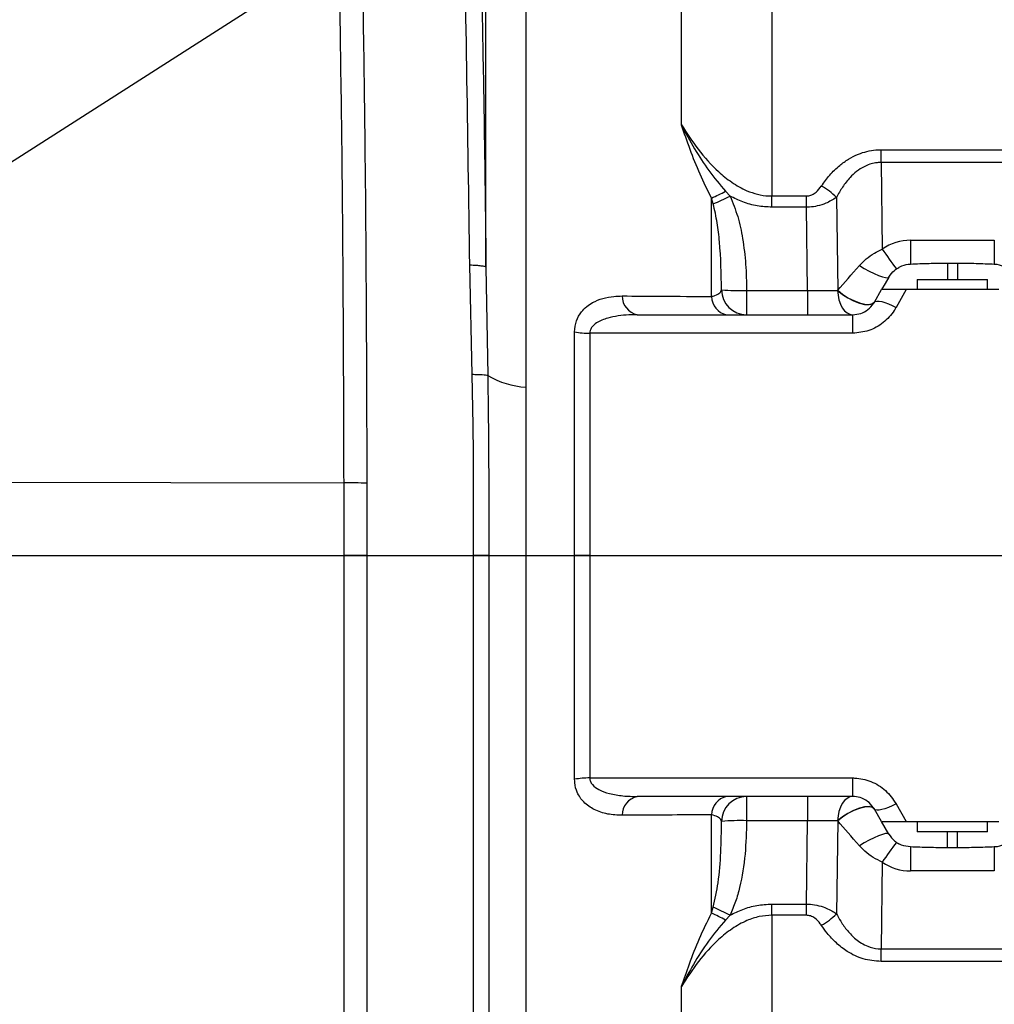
# Model space of a CAD drawing. Extents: x 0 to 16820, y 0 to 11880.
# Tile 39 of 77: x 8490 to 8684, y 6312 to 6509. Entities that reach past the tile are written whole.
import ezdxf

# ---------------------------------------------------------------- set-up
doc = ezdxf.new("R2010")
doc.units = 0
doc.header["$LTSCALE"] = 20
doc.layers.get('0').update_dxf_attribs({"linetype": 'CONTINUOUS'})
doc.styles.add('SLDTEXTSTYLE0', font='TXT', dxfattribs={"width": 0.605})
doc.dimstyles.new('SLDDIMSTYLE0', dxfattribs={"dimtxt": 100, "dimasz": 100, "dimexe": 0, "dimexo": 0.0625, "dimgap": 25, "dimtad": 1, "dimdec": 1, "dimrnd": 1e-09, "dimzin": 12, "dimtxsty": 'SLDTEXTSTYLE0', "dimsah": 1, "dimcen": 0, "dimazin": 3, "dimtfac": 1, "dimtofl": 0, "dimtmove": 0, "dimatfit": 3, "dimtolj": 1, "dimtzin": 12})
doc.dimstyles.new('SLDDIMSTYLE1', dxfattribs={"dimtxt": 100, "dimasz": 100, "dimexe": 0, "dimexo": 0.0625, "dimgap": 25, "dimtad": 1, "dimdec": 4, "dimlfac": 20, "dimzin": 12, "dimtxsty": 'SLDTEXTSTYLE0', "dimsah": 1, "dimcen": 0.09, "dimazin": 3, "dimtfac": 1, "dimtofl": 0, "dimtmove": 0, "dimatfit": 3, "dimtolj": 1, "dimtzin": 12})

# ---------------------------------------------------------------- blocks, each defined once
blk = doc.blocks.new('_D')
at = {"color": 7, "linetype": 'CONTINUOUS'}
for q in [(10380.8, 9036.16), (8366, 6401.82)]:
    blk.add_line((9334.36, 7667.96), q, dxfattribs=at)
blk.add_solid([(9334.36, 7667.96), (9407.03, 7738.27), (9383.2, 7756.5)], dxfattribs=at)
at = {"color": 7, "linetype": 'CONTINUOUS', "insert": (10032.55, 8792.98), "char_height": 100, "attachment_point": 1, "rotation": 52.5905, "style": 'SLDTEXTSTYLE0'}
blk.add_mtext('R1594', dxfattribs=at)
blk = doc.blocks.new('_D_1')
at = {"color": 7, "linetype": 'CONTINUOUS'}
blk.add_line((11867.49, 8642.4), (8366, 6401.82), dxfattribs=at)
blk.add_solid([(11867.49, 8642.4), (11775.17, 8601.13), (11791.34, 8575.86)], dxfattribs=at)
at = {"color": 7, "linetype": 'CONTINUOUS', "insert": (9875.65, 7520.81), "char_height": 100, "attachment_point": 1, "rotation": 32.6149, "style": 'SLDTEXTSTYLE0'}
blk.add_mtext('R4157', dxfattribs=at)
blk = doc.blocks.new('_D_2')
at = {"color": 7, "linetype": 'CONTINUOUS'}
for p, q in [((4232.76, 7130.62), (3693.35, 7225.73)), ((8406, 6401.82), (13110.72, 6401.82))]:
    blk.add_line(p, q, dxfattribs=at)
blk.add_arc((8366, 6401.82), 4714.73, 0, 170, dxfattribs=at)
for points in [[(3722.9, 7220.52), (3756.05, 7316.05), (3726.56, 7321.58)], [(13080.72, 6401.82), (13094.66, 6501.97), (13064.66, 6501.66)]]:
    blk.add_solid(points, dxfattribs=at)
at = {"color": 7, "linetype": 'CONTINUOUS', "insert": (8646.6, 11239.4), "char_height": 100, "attachment_point": 1, "rotation": 355, "style": 'SLDTEXTSTYLE0'}
blk.add_mtext('170°', dxfattribs=at)
blk = doc.blocks.new('_D_3')
at = {"color": 7, "linetype": 'CONTINUOUS'}
for p, q in [((8406, 6401.82), (13085.4, 6401.82)), ((4232.76, 5673.02), (3718.3, 5582.3))]:
    blk.add_line(p, q, dxfattribs=at)
blk.add_arc((8366, 6401.82), 4689.4, 190, 0, dxfattribs=at)
for points in [[(13055.4, 6401.82), (13039.33, 6301.99), (13069.33, 6301.67)], [(3747.84, 5587.51), (3751.51, 5486.46), (3781, 5491.99)]]:
    blk.add_solid(points, dxfattribs=at)
at = {"color": 7, "linetype": 'CONTINUOUS', "insert": (8621.93, 1846.3), "char_height": 100, "attachment_point": 1, "rotation": 5, "style": 'SLDTEXTSTYLE0'}
blk.add_mtext('170°', dxfattribs=at)

msp = doc.modelspace()

# ---------------------------------------------------------------- linework, layer by layer
at = {"color": 8, "linetype": 'CONTINUOUS'}
for p, q in [((8583.0581201, 6459.3004583), (8583.0581201, 6566.828206)), ((8591.0233272, 6561.3434462), (8591.0233272, 6435.40268)), ((8621.9897283, 6487.660162), (8621.9897283, 6550.5789666)), ((8640.0133384, 6549.5661794), (8640.0133384, 6473.4754337)), ((8661.7676033, 6482.6910643), (8690.2262582, 6482.6910643)), ((8661.7676033, 6480.1517649), (8661.7676033, 6482.6910643)), ((8661.7676033, 6480.1517649), (8662.0171083, 6462.9029928)), ((8690.2262582, 6480.1517649), (8661.7676033, 6480.1517649)), ((8630.7921125, 6474.4262321), (8631.676705, 6473.4526797)), ((8628.0008568, 6453.4486158), (8628.0008568, 6473.061554)), ((8628.3368183, 6471.891567), (8628.0008568, 6473.061554)), ((8640.0133384, 6473.4754337), (8646.9014598, 6473.4754337)), ((8640.0133384, 6471.2453856), (8640.0133384, 6473.4754337)), ((8646.9014598, 6471.2453856), (8646.9014598, 6473.4754337)), ((8652.8716994, 6473.1640293), (8653.1389965, 6454.6848013)), ((8646.9014598, 6471.2453856), (8640.0133384, 6471.2453856)), ((8647.1415771, 6454.6452983), (8646.9014598, 6471.2453856)), ((8667.657168, 6464.6452962), (8667.657168, 6459.8574153)), ((8667.657168, 6464.6452962), (8684.3366636, 6464.6452962)), ((8684.3366636, 6464.6452962), (8684.3366636, 6459.8574153)), ((8580.2999301, 6437.8826468), (8579.8256708, 6459.6845394)), ((8583.0581201, 6459.3004583), (8583.4002508, 6437.7015269)), ((8674.9969138, 6460.0436202), (8674.9969138, 6456.8197949)), ((8676.9969178, 6460.0436202), (8676.9969178, 6456.8197949)), ((8634.9942399, 6454.6452983), (8634.9942399, 6449.8197956)), ((8634.9942399, 6454.6452983), (8647.1415771, 6454.6452983)), ((8647.1415771, 6454.6452983), (8647.1415771, 6449.8197956)), ((8666.7571975, 6454.8197946), (8664.7704257, 6451.274339)), ((8656.1101688, 6449.8197956), (8656.1101688, 6446.122825)), ((8600.7197959, 6401.8197952), (8600.7197959, 6446.3842025)), ((8603.7237359, 6446.122825), (8603.7237359, 6401.8197952)), ((8656.1101688, 6446.122825), (8603.7237359, 6446.122825)), ((8483.996929, 6416.4698635), (8554.7721995, 6416.3423933)), ((8554.7712905, 6401.8200487), (8554.7721995, 6416.3423933)), ((8559.3162341, 6416.2349178), (8559.3153102, 6401.8197955)), ((8483.996929, 6401.8197952), (8554.7712905, 6401.8197952)), ((8554.7712905, 6401.8197952), (8554.7712905, 6401.8200487)), ((8559.3153102, 6401.8197955), (8559.3153102, 6401.8195439)), ((8580.5997117, 6401.8195494), (8580.5997117, 6401.8197955)), ((8583.6000754, 6401.8200289), (8583.6000754, 6401.8197885)), ((8600.7197959, 6357.2553879), (8600.7197959, 6401.8197952)), ((8603.7237359, 6401.8197952), (8600.7197959, 6401.8197952)), ((8603.7237359, 6401.8197952), (8603.7237359, 6357.5167654)), ((8603.7237359, 6401.8197952), (8881.6832019, 6401.8197952)), ((8603.7237359, 6357.5167654), (8656.1101688, 6357.5167654)), ((8656.1101688, 6357.5167654), (8656.1101688, 6353.8197948)), ((8634.9942399, 6353.8197948), (8634.9942399, 6348.9942922)), ((8647.1415771, 6353.8197948), (8647.1415771, 6348.9942922)), ((8664.7704257, 6352.3652515), (8666.7571975, 6348.8197958)), ((8628.0008568, 6330.5780365), (8628.0008568, 6350.1909746)), ((8647.1415771, 6348.9942922), (8634.9942399, 6348.9942922)), ((8646.9014598, 6332.3942049), (8647.1415771, 6348.9942922)), ((8653.1389965, 6348.9547892), (8652.8716994, 6330.4755612)), ((8674.9969138, 6343.5959703), (8674.9969138, 6346.8197955)), ((8676.9969178, 6343.5959703), (8676.9969178, 6346.8197955)), ((8667.657168, 6343.7821752), (8667.657168, 6338.9942943)), ((8684.3366636, 6343.7821752), (8684.3366636, 6338.9942943)), ((8662.0171083, 6340.7365976), (8661.7676033, 6323.4878255)), ((8684.3366636, 6338.9942943), (8667.657168, 6338.9942943)), ((8628.0008568, 6330.5780365), (8628.3368183, 6331.7480235)), ((8640.0133384, 6332.3942049), (8646.9014598, 6332.3942049)), ((8640.0133384, 6330.1641567), (8640.0133384, 6332.3942049)), ((8646.9014598, 6330.1641567), (8646.9014598, 6332.3942049)), ((8631.676705, 6330.1869108), (8630.7921125, 6329.2133583)), ((8640.0133384, 6330.1641567), (8640.0133384, 6252.8197913)), ((8646.9014598, 6330.1641567), (8640.0133384, 6330.1641567)), ((8661.7676033, 6320.9485261), (8661.7676033, 6323.4878255)), ((8661.7676033, 6323.4878255), (8690.2262582, 6323.4878255)), ((8690.2262582, 6320.9485261), (8661.7676033, 6320.9485261)), ((8621.9897283, 6246.8020467), (8621.9897283, 6315.9794284))]:
    msp.add_line(p, q, dxfattribs=at)
at = {"color": 7, "linetype": 'CONTINUOUS'}
for p, q in [((8676.9969178, 6460.0436202), (8674.9969138, 6460.0436202)), ((8668.9969314, 6456.8197949), (8668.9969314, 6454.8197946)), ((8668.9969314, 6456.8197949), (8673.315586, 6456.8197949)), ((8673.315586, 6456.8197949), (8682.99693, 6456.8197949)), ((8682.99693, 6454.8197946), (8682.99693, 6456.8197949)), ((8660.4402972, 6452.319797), (8661.8836833, 6454.8197946)), ((8685.2366639, 6454.8197946), (8666.7571975, 6454.8197946)), ((8613.1924255, 6449.8197956), (8656.1101688, 6449.8197956)), ((8656.1101688, 6353.8197948), (8613.1924255, 6353.8197948)), ((8661.8836833, 6348.8197958), (8660.4402972, 6351.3197935)), ((8666.7571975, 6348.8197958), (8685.2366639, 6348.8197958)), ((8668.9969314, 6348.8197958), (8668.9969314, 6346.8197955)), ((8682.99693, 6346.8197955), (8682.99693, 6348.8197958)), ((8682.99693, 6346.8197955), (8668.9969314, 6346.8197955)), ((8676.9969178, 6343.5959703), (8674.9969138, 6343.5959703))]:
    msp.add_line(p, q, dxfattribs=at)
at = {"color": 8, "linetype": 'CONTINUOUS', "flags": 128}
for points in [[(8657.4634923, 6459.6315546), (8658.4227992, 6459.0436964), (8659.4116999, 6458.4958366), (8660.3792323, 6458.0162166), (8661.2755073, 6457.6295576), (8662.0543612, 6457.355786), (8662.6756204, 6457.209017), (8663.1072475, 6457.1968092), (8663.3270694, 6457.3197959)], [(8653.1207575, 6454.6367413), (8653.1964256, 6453.6877422), (8653.378935, 6452.7802466), (8653.6615802, 6451.9475324), (8654.0340198, 6451.2201248), (8654.4825448, 6450.624693), (8654.9907638, 6450.1830748), (8655.5400206, 6449.9114564), (8656.1101688, 6449.8197956)], [(8653.1207575, 6454.6367413), (8654.0699018, 6453.8689925), (8655.1579846, 6453.1660004), (8656.3109173, 6452.5756499), (8657.4502004, 6452.1381444), (8658.4981991, 6451.8832861), (8659.3835367, 6451.8284275), (8660.0459529, 6451.9773124), (8660.4402972, 6452.319797)], [(8653.1389965, 6454.6848013), (8654.0874256, 6453.9154431), (8655.1757468, 6453.2110652), (8656.3297225, 6452.6197276), (8657.470615, 6452.181775), (8658.5205806, 6451.9270955), (8659.4079448, 6451.8730639), (8660.072179, 6452.0233645), (8660.4679836, 6452.3677452)], [(8660.4402972, 6452.319797), (8660.6215848, 6452.4755961), (8660.9341217, 6452.547375), (8661.3680137, 6452.5328612), (8661.9095815, 6452.4325131), (8662.5416292, 6452.2495082), (8663.2441891, 6451.9896357), (8663.9950586, 6451.6611135), (8664.7704257, 6451.274339)], [(8559.3153102, 6401.8197955), (8558.8112785, 6401.819824), (8558.2825406, 6401.8198538), (8557.7321811, 6401.8198847), (8557.1633888, 6401.8199164), (8556.5794868, 6401.8199489), (8555.9838427, 6401.8199819), (8555.3799434, 6401.8200152), (8554.7712905, 6401.8200487)], [(8559.3153102, 6401.8195439), (8558.8112785, 6401.819572), (8558.2825406, 6401.8196014), (8557.7321811, 6401.819632), (8557.1633888, 6401.8196635), (8556.5794868, 6401.8196957), (8555.9838427, 6401.8197286), (8555.3799434, 6401.8197618), (8554.7712905, 6401.8197952)], [(8559.3153102, 6401.8197955), (8570.1773925, 6401.8197972), (8580.5997117, 6401.8197955)], [(8583.6000754, 6401.8200289), (8583.4029628, 6401.8199969), (8583.1503583, 6401.8199652), (8582.8441096, 6401.8199341), (8582.4864669, 6401.8199039), (8582.0800526, 6401.8198747), (8581.627862, 6401.8198468), (8581.133203, 6401.8198203), (8580.5997117, 6401.8197955)], [(8583.6000754, 6401.8197885), (8583.4029628, 6401.8197556), (8583.1503583, 6401.8197231), (8582.8441096, 6401.8196913), (8582.4864669, 6401.8196603), (8582.0800526, 6401.8196304), (8581.627862, 6401.8196018), (8581.133203, 6401.8195747), (8580.5997117, 6401.8195494)], [(8583.6000754, 6401.8197885), (8584.0860767, 6401.8197837), (8584.7075744, 6401.8197785), (8585.460083, 6401.8197731), (8586.3382382, 6401.8197675), (8587.3357369, 6401.8197616), (8588.4454114, 6401.8197556), (8589.6593196, 6401.8197495), (8590.9687592, 6401.8197433)], [(8656.1101688, 6353.8197948), (8655.5400206, 6353.728134), (8654.9907638, 6353.4565157), (8654.4825448, 6353.0148974), (8654.0340198, 6352.4194656), (8653.6615802, 6351.692058), (8653.378935, 6350.8593439), (8653.1964256, 6349.9518482), (8653.1207575, 6349.0028492)], [(8664.7704257, 6352.3652515), (8663.9950586, 6351.9784769), (8663.2441891, 6351.6499548), (8662.5416292, 6351.3900822), (8661.9095815, 6351.2070774), (8661.3680137, 6351.1067292), (8660.9341217, 6351.0922155), (8660.6215848, 6351.1639944), (8660.4402972, 6351.3197935)], [(8660.4402972, 6351.3197935), (8660.0459529, 6351.662278), (8659.3835367, 6351.811163), (8658.4981991, 6351.7563044), (8657.4502004, 6351.5014461), (8656.3109173, 6351.0639405), (8655.1579846, 6350.47359), (8654.0699018, 6349.770598), (8653.1207575, 6349.0028492)], [(8660.4679836, 6351.2718453), (8660.072179, 6351.616226), (8659.4079448, 6351.7665266), (8658.5205806, 6351.7124949), (8657.470615, 6351.4578155), (8656.3297225, 6351.0198629), (8655.1757468, 6350.4285252), (8654.0874256, 6349.7241473), (8653.1389965, 6348.9547892)], [(8663.3270694, 6346.3197945), (8663.1072475, 6346.4427812), (8662.6756204, 6346.4305735), (8662.0543612, 6346.2838045), (8661.2755073, 6346.0100329), (8660.3792323, 6345.6233738), (8659.4116999, 6345.1437539), (8658.4227992, 6344.5958941), (8657.4634923, 6344.0080358)]]:
    msp.add_lwpolyline(points, dxfattribs=at)
at = {"color": 7, "linetype": 'CONTINUOUS', "flags": 128}
for points in [[(8663.3270694, 6457.3197959), (8662.6015319, 6456.0631289), (8661.8836833, 6454.8197946)], [(8663.3270694, 6346.3197945), (8662.6015319, 6347.5764616), (8661.8836833, 6348.8197958)]]:
    msp.add_lwpolyline(points, dxfattribs=at)
at = {"color": 7, "linetype": 'CONTINUOUS'}
for centre, radius, start, end in [((8365.9969283, 6401.8197952), 4157, 190, 170), ((8365.9969283, 6401.8197952), 1594, 190, 170), ((8634.9948418, 6348.8203689), 4.999426, 90.006897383, 179.527497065)]:
    msp.add_arc(centre, radius, start, end, dxfattribs=at)
at = {"color": 8, "linetype": 'CONTINUOUS'}
for centre, radius, start, end in [((8608.0342162, 6517.4373852), 48.6608789, 294.225078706, 297.884040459), ((8644.639377, 6465.4829281), 11.2592383, 43.016138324, 62.301916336), ((8582.5472405, 6574.2083042), 112.0954957, 294.109839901, 295.994332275), ((8667.6571824, 6454.6452977), 10, 90, 124.333429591), ((8713.1358194, 6496.3755609), 61.1026631, 213.216807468, 217.772313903), ((8634.9948418, 6454.8192216), 4.999426, 180.472502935, 269.993102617), ((8633.4952514, 6492.3946975), 37.7791491, 264.684793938, 272.273959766), ((8614.0213911, 6453.5619872), 3.8329077, 180.060303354, 257.509606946), ((8631.7888104, 6453.5265478), 3.7887552, 181.178616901, 258.057627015), ((8603.6085673, 6462.1916392), 16.0692269, 259.643613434, 270.410644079), ((8591.8577908, 6451.9584481), 16.5767846, 239.322588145, 267.114551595), ((8554.7846829, 6320.7562339), 95.5861603, 87.282701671, 90.007482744), ((8603.6085673, 6341.4479512), 16.0692269, 89.589355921, 100.356386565), ((8614.0213911, 6350.0776032), 3.8329077, 102.490393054, 179.939696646), ((8631.7888104, 6350.1130426), 3.7887552, 101.942372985, 178.821383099), ((8633.4952514, 6311.2448929), 37.7791491, 87.726040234, 95.315206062), ((8713.1358194, 6307.2640296), 61.1026631, 142.227686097, 146.783192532), ((8667.6571824, 6348.9942927), 10, 235.666570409, 270), ((8582.5472405, 6229.4312862), 112.0954957, 64.005667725, 65.890160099), ((8608.0342162, 6286.2022052), 48.6608789, 62.115959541, 65.774921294), ((8644.639377, 6338.1566623), 11.2592383, 297.698083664, 316.983861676)]:
    msp.add_arc(centre, radius, start, end, dxfattribs=at)
for centre, major_axis, ratio, start_param, end_param in [((8661.9941807, 6465.0111886), (14.7558246, 16.9719826), 0.0051745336, 4.062805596, 4.3943566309), ((8647.1339932, 6454.8197952), (10.0020923, -0.0723817), 0.017439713, 4.7132722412, 5.3542072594), ((8647.3533818, 6439.652581), (9.6352478, 25.2766889), 0.002384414, 5.3478355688, 5.3501985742), ((8647.1339932, 6348.8197952), (10.0020923, 0.0723817), 0.017439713, 0.9289780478, 1.569913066), ((8647.3533818, 6363.9870095), (-9.6352478, 25.2766889), 0.002384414, 4.0745793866, 4.076942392), ((8661.9941807, 6338.6284018), (-14.7558246, 16.9719826), 0.0051745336, 5.0304213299, 5.3619723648)]:
    msp.add_ellipse(centre, major_axis=major_axis, ratio=ratio, start_param=start_param, end_param=end_param, dxfattribs=at)
for points, knots in [([(8579.8252685, 6459.6844985), (8579.4432767, 6485.9888731), (8578.6791824, 6538.6052359), (8576.2944442, 6617.5098086), (8573.8513725, 6692.2143064), (8571.6448728, 6744.0734479), (8570.7929703, 6773.207093), (8570.6220808, 6783.6995923), (8570.3918091, 6794.1210058), (8570.1638402, 6804.3245423), (8569.9271679, 6814.0525443), (8569.7118555, 6823.2671752), (8569.533546, 6831.9793784), (8569.376269, 6840.3032634), (8569.2389987, 6848.1722106), (8569.1189755, 6855.5307958), (8569.0118563, 6862.3728567), (8568.9135357, 6868.6893522), (8568.8202135, 6874.4394024), (8568.7302594, 6879.5851331), (8568.6372779, 6884.093084), (8568.5339803, 6888.0166086), (8568.4459431, 6890.0912198), (8568.4017999, 6891.1314605)], [0, 0, 0, 0, 0.16544067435, 0.33092923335, 0.49644184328, 0.63548217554, 0.65740235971, 0.67968929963, 0.7021344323, 0.7246068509, 0.74691170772, 0.76798783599, 0.78912702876, 0.81040878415, 0.83158581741, 0.85262927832, 0.87364412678, 0.8947482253, 0.91594375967, 0.9369998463, 0.95795349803, 0.9789172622, 1, 1, 1, 1]), ([(8570.0806988, 6887.7544104), (8570.1041681, 6886.763135), (8570.1512444, 6884.774767), (8570.2521721, 6880.8936105), (8570.3747663, 6876.3868565), (8570.5201556, 6871.2309504), (8570.6871409, 6865.4805216), (8570.8749598, 6859.1772466), (8571.0825285, 6852.3693637), (8571.3090943, 6845.0986466), (8571.5544262, 6837.3883591), (8571.8176116, 6829.2850948), (8572.0979433, 6820.8305787), (8572.4296848, 6811.0272207), (8572.8181591, 6799.8384541), (8573.2708475, 6787.2394109), (8573.7468999, 6774.4170738), (8574.2582386, 6761.2134634), (8574.6965675, 6749.7657579), (8575.0640029, 6740.1009496), (8575.3519067, 6732.4833218), (8575.6336494, 6724.9826479), (8575.9092097, 6717.5988193), (8576.1786614, 6710.3315892), (8576.4418945, 6703.1805525), (8576.8555934, 6691.8614646), (8577.4051531, 6676.5979097), (8578.0719925, 6657.6093084), (8578.717426, 6638.6983946), (8579.3416608, 6619.7589004), (8579.9410332, 6600.7773397), (8580.5079032, 6581.896215), (8581.0582252, 6562.3784303), (8581.5811718, 6542.2096036), (8582.0619324, 6521.514172), (8582.4745649, 6500.8807859), (8582.8213978, 6480.0844432), (8582.9792425, 6466.2258319), (8583.0581201, 6459.3004583)], [0, 0, 0, 0, 0.0205737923, 0.0412683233, 0.0621271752, 0.0828228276, 0.1035709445, 0.1244176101, 0.1449709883, 0.165568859, 0.1862619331, 0.2068166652, 0.2273960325, 0.248056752, 0.2759674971, 0.3034702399, 0.3309691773, 0.3585326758, 0.3875001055, 0.4039266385, 0.420103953, 0.4360324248, 0.4517124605, 0.4671448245, 0.4823301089, 0.4972691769, 0.5392543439, 0.5795680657, 0.6182326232, 0.6597171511, 0.7002114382, 0.7391377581, 0.7799742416, 0.82452015, 0.8675841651, 0.9117643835, 0.9559072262, 1, 1, 1, 1]), ([(8554.7721995, 6416.3423933), (8554.7191138, 6434.4870725), (8554.6129375, 6470.7780775), (8553.7167141, 6528.8334777), (8552.3319574, 6590.5054399), (8550.5651576, 6644.9059426), (8549.3904445, 6688.4381337), (8548.6575779, 6721.0931818), (8547.6457722, 6753.7423575), (8546.2748444, 6775.4735042), (8545.5894483, 6786.3380013)], [0, 0, 0, 0, 0.1470673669, 0.2941480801, 0.4705928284, 0.6470385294, 0.7352861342, 0.8235438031, 0.9117806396, 1, 1, 1, 1]), ([(8550.4684908, 6782.7714382), (8550.4684908, 6782.7714183), (8550.4684904, 6739.7214251), (8554.7609087, 6675.4946994), (8556.8543082, 6589.5946464), (8558.3173677, 6528.5054267), (8559.1566956, 6470.7141864), (8559.2630532, 6434.3951548), (8559.3162341, 6416.2349178)], [0, 0, 0, 0, 0.00000016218, 0.35140428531, 0.52711995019, 0.70283462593, 0.85141141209, 1, 1, 1, 1]), ([(8628.0008568, 6473.061554), (8627.2060367, 6474.6481793), (8625.6028162, 6477.8485388), (8623.7187257, 6482.7532882), (8622.5560067, 6486.0189067), (8621.9947942, 6487.6454796), (8621.9897283, 6487.660162)], [0, 0, 0, 0, 0.3295045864, 0.6646390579, 0.9969728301, 1, 1, 1, 1]), ([(8621.9897283, 6487.660162), (8621.9974854, 6487.6450615), (8622.8273123, 6486.0296587), (8624.5407548, 6482.9283962), (8627.384866, 6478.4509668), (8629.6521712, 6475.7727626), (8630.7921125, 6474.4262321)], [0, 0, 0, 0, 0.0032180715, 0.3442588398, 0.6703106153, 1, 1, 1, 1]), ([(8621.9897283, 6487.660162), (8623.0653996, 6486.0056376), (8625.234652, 6482.6690412), (8628.6634983, 6478.8440735), (8631.9922106, 6476.1275583), (8634.6296324, 6474.620629), (8637.1448433, 6473.7630403), (8638.8386552, 6473.4951436), (8639.8049005, 6473.4789311), (8640.0133384, 6473.4754337)], [0, 0, 0, 0, 0.2482352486, 0.5006035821, 0.6418357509, 0.7867176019, 0.8789006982, 0.9738765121, 1, 1, 1, 1]), ([(8649.872811, 6475.451961), (8650.4088119, 6476.1936866), (8651.4799837, 6477.675989), (8653.3227258, 6479.4684254), (8655.2553711, 6480.8607569), (8657.6004608, 6482.0540568), (8659.8703174, 6482.6401269), (8661.4250557, 6482.6818678), (8661.7676033, 6482.6910643)], [0, 0, 0, 0, 0.1982492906, 0.3961915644, 0.5454266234, 0.6944148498, 0.9326719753, 1, 1, 1, 1]), ([(8661.7676033, 6480.1517649), (8661.5105881, 6480.1441519), (8660.4368176, 6480.1123457), (8659.28273, 6479.7531073), (8657.9390868, 6479.0888974), (8656.8585707, 6478.373422), (8655.4100968, 6477.013423), (8654.0426843, 6475.2792403), (8653.2622642, 6473.8695268), (8652.8716994, 6473.1640293)], [0, 0, 0, 0, 0.0622444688, 0.2600480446, 0.2862938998, 0.4340600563, 0.5822259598, 0.7909230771, 1, 1, 1, 1]), ([(8646.9014598, 6473.4754337), (8647.0018988, 6473.4791676), (8647.3770119, 6473.4931128), (8648.0763243, 6473.7094665), (8649.0453245, 6474.3532458), (8649.5556119, 6475.0307923), (8649.872811, 6475.451961)], [0, 0, 0, 0, 0.0773329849, 0.28881828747, 0.55792329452, 1, 1, 1, 1]), ([(8631.676705, 6473.4526797), (8632.2307037, 6472.1047909), (8633.3515096, 6469.3778501), (8634.2843245, 6464.7814172), (8634.8727463, 6459.8562327), (8634.9536491, 6456.3862641), (8634.9942399, 6454.6452983)], [0, 0, 0, 0, 0.2268252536, 0.4588947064, 0.7285145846, 1, 1, 1, 1]), ([(8640.0133384, 6471.2453856), (8639.0436395, 6471.2990637), (8637.0722468, 6471.4081912), (8634.2552967, 6472.207115), (8632.5150718, 6473.0477144), (8631.676705, 6473.4526797)], [0, 0, 0, 0, 0.3340832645, 0.6791894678, 1, 1, 1, 1]), ([(8652.8716994, 6473.1640293), (8652.2033335, 6472.750298), (8651.0745108, 6472.0515351), (8649.1734444, 6471.4688035), (8647.8366158, 6471.2685617), (8647.1020376, 6471.2503565), (8646.9014598, 6471.2453856)], [0, 0, 0, 0, 0.39944629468, 0.67463654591, 0.91115897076, 1, 1, 1, 1]), ([(8629.9955858, 6454.7779931), (8629.9289006, 6457.977186), (8629.8355664, 6462.4548479), (8629.1938802, 6468.1614573), (8628.6230635, 6470.6457689), (8628.3368183, 6471.891567)], [0, 0, 0, 0, 0.5550636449, 0.7768794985, 1, 1, 1, 1]), ([(8657.4634923, 6459.6315546), (8657.9024964, 6460.0827277), (8658.7931312, 6460.9980505), (8660.3552706, 6462.0751796), (8661.4832801, 6462.6370763), (8662.0171083, 6462.9029928)], [0, 0, 0, 0, 0.3386352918, 0.6870104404, 1, 1, 1, 1]), ([(8583.0581201, 6459.3004583), (8582.9960247, 6459.3398379), (8582.8702557, 6459.4195978), (8582.1842146, 6459.5269215), (8581.1854966, 6459.6197773), (8580.2751554, 6459.6631326), (8579.8256708, 6459.6845394)], [0, 0, 0, 0, 0.24686872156, 0.50001154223, 0.75312870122, 1, 1, 1, 1]), ([(8628.0008568, 6453.4486158), (8628.2383624, 6453.5145281), (8628.965634, 6453.7163596), (8629.7792688, 6454.163875), (8629.9225813, 6454.5707353), (8629.9955858, 6454.7779931)], [0, 0, 0, 0, 0.1921844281, 0.5884925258, 1, 1, 1, 1]), ([(8600.7197959, 6446.3842025), (8600.7978199, 6447.1514127), (8600.9537597, 6448.6847696), (8601.9538739, 6450.3200851), (8603.0950444, 6451.4661062), (8604.5139983, 6452.4105035), (8606.3324414, 6453.1322963), (8608.3308272, 6453.5122589), (8609.6389928, 6453.5444368), (8610.1884855, 6453.5579531)], [0, 0, 0, 0, 0.1470479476, 0.2938920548, 0.4060745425, 0.518466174, 0.6950084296, 0.8718888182, 1, 1, 1, 1]), ([(8610.1884855, 6453.5579531), (8612.803008, 6453.5429382), (8618.7489187, 6453.5087917), (8624.6785754, 6453.4702244), (8628.0008568, 6453.4486158)], [0, 0, 0, 0, 0.4397177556, 1, 1, 1, 1]), ([(8664.7704257, 6451.274339), (8664.6504081, 6451.0704206), (8663.9802298, 6449.9317394), (8662.3184941, 6448.1348404), (8659.4028077, 6446.4490272), (8657.2055688, 6446.2313464), (8656.1101688, 6446.122825)], [0, 0, 0, 0, 0.0688460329, 0.3844365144, 0.6931201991, 1, 1, 1, 1]), ([(8613.1924255, 6449.8197956), (8612.6447281, 6449.8108765), (8610.6463612, 6449.7783335), (8607.860878, 6449.4018756), (8605.339689, 6448.4485141), (8604.1940138, 6447.4872754), (8603.7767623, 6446.716231), (8603.7397471, 6446.302002), (8603.7237359, 6446.122825)], [0, 0, 0, 0, 0.1484254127, 0.5415553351, 0.7655823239, 0.8914388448, 0.9530412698, 1, 1, 1, 1]), ([(8580.5997117, 6401.8197955), (8580.5989164, 6404.8263647), (8580.5973246, 6410.8446038), (8580.6125483, 6422.8536232), (8580.4249755, 6431.8711273), (8580.2999301, 6437.8826468)], [0, 0, 0, 0, 0.2496916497, 0.4998069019, 1, 1, 1, 1]), ([(8583.4002508, 6437.7015269), (8583.2822303, 6437.7239073), (8583.0441351, 6437.7690575), (8582.3496181, 6437.8218577), (8581.4482896, 6437.8622904), (8580.6804667, 6437.8759012), (8580.2999301, 6437.8826468)], [0, 0, 0, 0, 0.2478436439, 0.5000012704, 0.7521982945, 1, 1, 1, 1]), ([(8583.4002508, 6437.7015269), (8583.4835185, 6431.7348215), (8583.608456, 6422.7821969), (8583.5984883, 6410.8218033), (8583.5995461, 6404.8218688), (8583.6000754, 6401.8200289)], [0, 0, 0, 0, 0.49962891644, 0.74965828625, 1, 1, 1, 1]), ([(8591.0233272, 6435.40268), (8591.0104462, 6431.3919442), (8590.984624, 6423.3517305), (8590.965948, 6412.1154781), (8590.9679117, 6404.9234891), (8590.9687592, 6401.8197433)], [0, 0, 0, 0, 0.3613488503, 0.7243862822, 1, 1, 1, 1]), ([(8554.7727956, 6190.7152234), (8554.772839, 6190.7024852), (8554.7731108, 6190.6227872), (8554.7717369, 6191.0767327), (8554.771315, 6192.1351546), (8554.7726621, 6193.7293107), (8554.7730989, 6195.6126072), (8554.7719846, 6197.8450642), (8554.7712144, 6200.3743207), (8554.7720679, 6204.0764308), (8554.7723616, 6209.3875187), (8554.7709359, 6216.3502388), (8554.7720992, 6223.7499017), (8554.7730995, 6230.9376702), (8554.7711965, 6238.4487213), (8554.7712618, 6246.1883895), (8554.7725831, 6254.1240933), (8554.7724404, 6261.969577), (8554.7712594, 6269.3704064), (8554.7711344, 6276.7817943), (8554.7718626, 6284.1732686), (8554.7731034, 6293.8912413), (8554.7715451, 6306.1693038), (8554.7715784, 6320.2665258), (8554.7724979, 6333.8152081), (8554.7714414, 6345.9896342), (8554.7714623, 6357.5945838), (8554.7728331, 6368.5597746), (8554.7728071, 6379.5692963), (8554.7711787, 6390.6661976), (8554.7712533, 6398.1019302), (8554.7712905, 6401.8197952)], [0, 0, 0, 0, 0.00692213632, 0.04330930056, 0.07969729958, 0.10985759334, 0.14001849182, 0.16718989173, 0.1943601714, 0.22169225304, 0.27153759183, 0.32138355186, 0.36187966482, 0.40237554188, 0.43643741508, 0.47282531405, 0.50921308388, 0.53937408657, 0.56953540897, 0.59670669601, 0.6238777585, 0.65120960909, 0.70105566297, 0.75090183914, 0.79139758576, 0.8318935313, 0.86595560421, 0.8993505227, 0.93274536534, 0.96637269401, 1, 1, 1, 1]), ([(8559.3153102, 6401.8195439), (8559.315239, 6398.1584657), (8559.3150964, 6390.8262059), (8559.3168879, 6379.8403507), (8559.3171812, 6368.8822145), (8559.3153225, 6356.5259613), (8559.3160208, 6342.8483122), (8559.3173115, 6328.6808062), (8559.3150179, 6315.4777763), (8559.3158955, 6303.6552166), (8559.3174855, 6292.8326737), (8559.31582, 6282.9804478), (8559.3152638, 6274.0622328), (8559.3163358, 6265.8091774), (8559.3172647, 6258.4551742), (8559.3160752, 6251.6459146), (8559.3153468, 6245.4164195), (8559.3156908, 6238.9990323), (8559.3173075, 6232.4944435), (8559.3164873, 6226.2306934), (8559.3153171, 6220.6588418), (8559.3156587, 6215.8987512), (8559.3169282, 6211.6876836), (8559.31703, 6208.0211896), (8559.3154879, 6203.955749), (8559.3154584, 6199.8516198), (8559.3177518, 6196.3553766), (8559.315452, 6193.9705915), (8559.3153557, 6192.6722243), (8559.3171762, 6192.1879742), (8559.3168898, 6192.263521), (8559.3168451, 6192.2753303)], [0, 0, 0, 0, 0.0333603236, 0.0668127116, 0.100381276, 0.1340436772, 0.1813045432, 0.2288284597, 0.2700297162, 0.3114050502, 0.3487887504, 0.3835214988, 0.418357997, 0.4493083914, 0.4803319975, 0.508273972, 0.5362698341, 0.5635582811, 0.5982909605, 0.6331272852, 0.6640772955, 0.6951007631, 0.7230427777, 0.751038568, 0.7783268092, 0.8255881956, 0.873112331, 0.9143136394, 0.9556893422, 0.9930734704, 1, 1, 1, 1]), ([(8580.5995179, 6207.9649566), (8580.5995129, 6207.962743), (8580.5992928, 6207.8662085), (8580.5997469, 6208.2171065), (8580.5996747, 6209.0075962), (8580.599559, 6210.4532912), (8580.599427, 6212.5292589), (8580.5996564, 6215.3765989), (8580.5995923, 6218.8904607), (8580.5993663, 6222.7634911), (8580.5994549, 6226.8329891), (8580.5995572, 6230.9532312), (8580.5995135, 6235.4604263), (8580.5992758, 6241.3606817), (8580.5994122, 6248.9717248), (8580.5994787, 6257.3059904), (8580.5992721, 6264.8360331), (8580.5992381, 6271.2631583), (8580.5993643, 6277.9849179), (8580.5994325, 6285.3344398), (8580.5992843, 6293.500243), (8580.5991708, 6302.5397289), (8580.5994421, 6312.1804865), (8580.5994631, 6322.2298565), (8580.5992793, 6332.4881265), (8580.5993809, 6344.0865756), (8580.5996178, 6357.088699), (8580.5992776, 6371.72393), (8580.5996655, 6386.6729576), (8580.5996962, 6396.7503285), (8580.5997117, 6401.8195494)], [0, 0, 0, 0, 0.0007981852, 0.0348083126, 0.0689160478, 0.1017164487, 0.1393809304, 0.1771777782, 0.2151175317, 0.2531918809, 0.2830669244, 0.3130083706, 0.3430179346, 0.3730937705, 0.4219575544, 0.4711128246, 0.5002145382, 0.5293171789, 0.558665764, 0.5880146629, 0.6217293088, 0.6575836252, 0.6935526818, 0.7305589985, 0.7676906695, 0.8030484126, 0.8517004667, 0.900638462, 0.9500181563, 1, 1, 1, 1]), ([(8583.6000754, 6401.8197885), (8583.600061, 6396.5598615), (8583.6000322, 6386.0030968), (8583.5998893, 6370.323492), (8583.6001461, 6354.8552967), (8583.599886, 6339.628638), (8583.6001359, 6324.6643111), (8583.6000306, 6310.7771624), (8583.5999555, 6298.0641002), (8583.6001463, 6287.1450877), (8583.5999971, 6277.3340459), (8583.5999679, 6268.606378), (8583.6001461, 6259.8881734), (8583.6000043, 6251.5898223), (8583.5999444, 6243.9261253), (8583.6001285, 6237.2979993), (8583.5999931, 6231.5693906), (8583.5999083, 6226.0983646), (8583.6001539, 6221.1459542), (8583.5998581, 6216.9462555), (8583.6000584, 6214.0662618), (8583.6000126, 6212.5806666), (8583.5999717, 6212.5455378), (8583.5999561, 6212.5322221)], [0, 0, 0, 0, 0.0530907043, 0.1065539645, 0.1593669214, 0.2125463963, 0.2668832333, 0.3216201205, 0.3689596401, 0.4165635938, 0.4566009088, 0.496796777, 0.5366926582, 0.5843176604, 0.6280893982, 0.6698433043, 0.7117768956, 0.751638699, 0.804427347, 0.8575815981, 0.911892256, 0.966602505, 1, 1, 1, 1]), ([(8590.9687592, 6401.8197433), (8590.9687589, 6398.2599617), (8590.9687581, 6389.7764222), (8590.9688996, 6376.3894106), (8590.9687481, 6361.6803889), (8590.96884, 6347.0808022), (8590.9688059, 6332.9097862), (8590.9687626, 6319.32982), (8590.9688794, 6306.3577896), (8590.9687208, 6293.911743), (8590.9688788, 6282.2747656), (8590.9687645, 6271.5689296), (8590.9687981, 6261.7968322), (8590.9688692, 6252.908405), (8590.96875, 6246.294426), (8590.9687986, 6241.5258527), (8590.9688679, 6238.1988419), (8590.9688215, 6235.1907107), (8590.9687436, 6231.8816287), (8590.9688374, 6228.6128864), (8590.9688352, 6225.7877105), (8590.9687329, 6224.0979733), (8590.9688367, 6223.3571663), (8590.968834, 6223.5404779), (8590.9688337, 6223.5651909)], [0, 0, 0, 0, 0.0381274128, 0.090863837, 0.1439664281, 0.1982238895, 0.2528801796, 0.3056178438, 0.3587217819, 0.4129805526, 0.4676387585, 0.5203766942, 0.5734811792, 0.6277406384, 0.6823988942, 0.7107009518, 0.7390598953, 0.7674763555, 0.7959493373, 0.8444463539, 0.893226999, 0.9425940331, 0.9922608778, 1, 1, 1, 1]), ([(8610.1884855, 6350.0816374), (8609.2201534, 6350.1248812), (8607.2862099, 6350.2112474), (8604.6694117, 6351.0829038), (8602.5546876, 6352.5236128), (8601.2205994, 6354.4150444), (8600.75422, 6356.104743), (8600.7265864, 6357.0284139), (8600.7197959, 6357.2553879)], [0, 0, 0, 0, 0.2263539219, 0.4520718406, 0.6543697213, 0.824635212, 0.9569075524, 1, 1, 1, 1]), ([(8603.7237359, 6357.5167654), (8603.7305107, 6357.4001473), (8603.7518576, 6357.032689), (8603.9521944, 6356.578384), (8604.4936118, 6355.8452332), (8605.6856894, 6355.0341696), (8607.7746824, 6354.3241002), (8610.3603973, 6353.8916212), (8612.2434884, 6353.8438619), (8613.1924255, 6353.8197948)], [0, 0, 0, 0, 0.0305058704, 0.0961225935, 0.1309006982, 0.2827363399, 0.4897226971, 0.7428584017, 1, 1, 1, 1]), ([(8656.1101688, 6357.5167654), (8656.2412447, 6357.5150805), (8657.482613, 6357.4991234), (8659.8598235, 6356.9658426), (8662.8383286, 6355.1626003), (8664.1245106, 6353.3004269), (8664.7704257, 6352.3652515)], [0, 0, 0, 0, 0.036930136, 0.3497506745, 0.6734475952, 1, 1, 1, 1]), ([(8628.0008568, 6350.1909746), (8625.3937709, 6350.1739282), (8619.464823, 6350.1351618), (8613.5195142, 6350.1008574), (8610.1884855, 6350.0816374)], [0, 0, 0, 0, 0.4397214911, 1, 1, 1, 1]), ([(8629.9955858, 6348.8615973), (8629.961404, 6348.9940957), (8629.8781885, 6349.3166627), (8629.2951793, 6349.7941765), (8628.4257945, 6350.0607022), (8628.0008568, 6350.1909746)], [0, 0, 0, 0, 0.2627411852, 0.6396427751, 1, 1, 1, 1]), ([(8628.3368183, 6331.7480235), (8628.6902159, 6333.376913), (8629.4734019, 6336.9867952), (8629.8909008, 6342.7268715), (8629.9606351, 6346.8134225), (8629.9955858, 6348.8615973)], [0, 0, 0, 0, 0.2908524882, 0.6445760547, 1, 1, 1, 1]), ([(8634.9942399, 6348.9942922), (8634.9325635, 6346.7757885), (8634.8085317, 6342.3143539), (8633.9569034, 6336.9310017), (8632.8450016, 6332.8786204), (8632.0674525, 6331.0871777), (8631.676705, 6330.1869108)], [0, 0, 0, 0, 0.3459773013, 0.6957640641, 0.8471100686, 1, 1, 1, 1]), ([(8662.0171083, 6340.7365976), (8661.4121159, 6341.040842), (8660.1846376, 6341.6581281), (8658.6493373, 6342.76826), (8657.8218139, 6343.6334182), (8657.4634923, 6344.0080358)], [0, 0, 0, 0, 0.35528005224, 0.72083313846, 1, 1, 1, 1]), ([(8631.676705, 6330.1869108), (8632.5150771, 6330.5919025), (8634.2274106, 6331.4190779), (8637.0409946, 6332.2250052), (8639.0125656, 6332.3372362), (8640.0133384, 6332.3942049)], [0, 0, 0, 0, 0.3208122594, 0.6552431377, 1, 1, 1, 1]), ([(8646.9014598, 6332.3942049), (8647.4419925, 6332.3655369), (8648.6071664, 6332.3037401), (8650.546855, 6331.7833235), (8651.9627699, 6331.0955524), (8652.7294069, 6330.5726206), (8652.8716994, 6330.4755612)], [0, 0, 0, 0, 0.2390474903, 0.5152914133, 0.9100350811, 1, 1, 1, 1]), ([(8621.9897283, 6315.9794284), (8621.9947942, 6315.9941109), (8622.507851, 6317.4811174), (8623.6341261, 6320.6502354), (8625.4960089, 6325.5551345), (8627.1623134, 6328.8965287), (8628.0008568, 6330.5780365)], [0, 0, 0, 0, 0.0030272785, 0.3065964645, 0.6510548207, 1, 1, 1, 1]), ([(8640.0133384, 6330.1641567), (8639.1736373, 6330.1105604), (8637.4697122, 6330.0018026), (8634.7711006, 6329.0823673), (8632.0197023, 6327.5348381), (8628.7146326, 6324.8424146), (8625.2578324, 6321.0020789), (8623.0869385, 6317.6656977), (8621.9897283, 6315.9794284)], [0, 0, 0, 0, 0.1050585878, 0.2131853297, 0.353978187, 0.4993365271, 0.74695535, 1, 1, 1, 1]), ([(8630.7921125, 6329.2133583), (8629.6185402, 6327.8234397), (8627.2534044, 6325.0222943), (8624.4359901, 6320.5287449), (8622.7565291, 6317.4721428), (8621.9974854, 6315.994529), (8621.9897283, 6315.9794284)], [0, 0, 0, 0, 0.3399440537, 0.6850995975, 0.9967818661, 1, 1, 1, 1]), ([(8649.872811, 6328.1876294), (8649.8027097, 6328.2883906), (8649.4475871, 6328.7988319), (8648.788469, 6329.4962393), (8647.7888358, 6330.0740884), (8647.1748618, 6330.1364065), (8646.9014598, 6330.1641567)], [0, 0, 0, 0, 0.1043766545, 0.528756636, 0.7901558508, 1, 1, 1, 1]), ([(8652.8716994, 6330.4755612), (8653.1498323, 6329.9652877), (8653.791096, 6328.7888002), (8655.0311075, 6327.0553602), (8656.7503779, 6325.2845932), (8658.8392528, 6323.9701828), (8660.6732674, 6323.509884), (8661.5843082, 6323.4915202), (8661.7676033, 6323.4878255)], [0, 0, 0, 0, 0.1508336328, 0.347762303, 0.5490116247, 0.779246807, 0.955586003, 1, 1, 1, 1]), ([(8661.7676033, 6320.9485261), (8660.5594524, 6321.0592478), (8658.1400931, 6321.2809715), (8655.1553997, 6322.7817599), (8652.8186656, 6324.6042868), (8651.1369192, 6326.4054139), (8650.2476861, 6327.6591081), (8649.872811, 6328.1876294)], [0, 0, 0, 0, 0.2365837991, 0.473766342, 0.6663492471, 0.8593424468, 1, 1, 1, 1])]:
    msp.add_open_spline(points, degree=3, knots=knots, dxfattribs=at)
at = {"color": 7, "linetype": 'CONTINUOUS'}
for points, knots in [([(8663.3270694, 6457.3197959), (8663.6611863, 6457.7945076), (8664.2116369, 6458.576585), (8665.0160539, 6459.0573981), (8665.3321994, 6459.2463633)], [0, 0, 0, 0, 0.6069880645, 1, 1, 1, 1]), ([(8667.657168, 6459.8574153), (8667.0364702, 6459.7827748), (8666.22424, 6459.6851022), (8665.5024136, 6459.330081), (8665.3321994, 6459.2463633)], [0, 0, 0, 0, 0.7641895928, 1, 1, 1, 1]), ([(8674.9969138, 6460.0436202), (8673.7693225, 6460.0283382), (8671.2964735, 6459.9975542), (8668.8760339, 6459.9043502), (8667.657168, 6459.8574153)], [0, 0, 0, 0, 0.49642791, 1, 1, 1, 1]), ([(8684.3366636, 6459.8574153), (8683.1350074, 6459.9036239), (8680.7148593, 6459.9966885), (8678.2419659, 6460.0279039), (8676.9969178, 6460.0436202)], [0, 0, 0, 0, 0.49652176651, 1, 1, 1, 1]), ([(8686.6616322, 6459.2463633), (8686.0888407, 6459.4861332), (8685.3393068, 6459.7998872), (8684.5279776, 6459.8464384), (8684.3366636, 6459.8574153)], [0, 0, 0, 0, 0.76419688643, 1, 1, 1, 1]), ([(8666.7571975, 6454.8197946), (8666.1447449, 6454.8197946), (8664.9164642, 6454.8197946), (8663.3349059, 6454.8197946), (8662.3056905, 6454.8197946), (8661.9209978, 6454.8197946), (8661.8924946, 6454.8197946), (8661.8836833, 6454.8197946)], [0, 0, 0, 0, 0.2493597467, 0.5000938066, 0.7185793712, 0.9130033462, 1, 1, 1, 1]), ([(8656.1101688, 6449.8197956), (8656.6592736, 6449.8731296), (8657.7693499, 6449.9809501), (8659.2324964, 6450.8100391), (8660.0507441, 6451.6771592), (8660.3803787, 6452.2209506), (8660.4402972, 6452.319797)], [0, 0, 0, 0, 0.3000630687, 0.6066108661, 0.9284926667, 1, 1, 1, 1]), ([(8660.4402972, 6351.3197935), (8660.1208173, 6351.771344), (8659.4936883, 6352.6577234), (8658.047664, 6353.5211557), (8656.9209603, 6353.7815485), (8656.29872, 6353.8176441), (8656.1757174, 6353.8190471), (8656.1101688, 6353.8197948)], [0, 0, 0, 0, 0.3349043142, 0.6574066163, 0.9324124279, 0.9639822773, 1, 1, 1, 1]), ([(8661.8836833, 6348.8197958), (8661.9278391, 6348.8197958), (8662.0162354, 6348.8197958), (8662.7486139, 6348.8197958), (8663.8403049, 6348.8197958), (8665.2189992, 6348.8197958), (8666.234192, 6348.8197958), (8666.7571975, 6348.8197958)], [0, 0, 0, 0, 0.1972173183, 0.3948129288, 0.586435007, 0.7869402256, 1, 1, 1, 1]), ([(8663.3270694, 6346.3197945), (8663.6611863, 6345.8450829), (8664.2116369, 6345.0630055), (8665.0160539, 6344.5821924), (8665.3321994, 6344.3932271)], [0, 0, 0, 0, 0.6069880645, 1, 1, 1, 1]), ([(8667.657168, 6343.7821752), (8667.0364702, 6343.8568156), (8666.22424, 6343.9544883), (8665.5024136, 6344.3095094), (8665.3321994, 6344.3932271)], [0, 0, 0, 0, 0.7641895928, 1, 1, 1, 1]), ([(8674.9969138, 6343.5959703), (8673.7693225, 6343.6112523), (8671.2964735, 6343.6420362), (8668.8760339, 6343.7352402), (8667.657168, 6343.7821752)], [0, 0, 0, 0, 0.49642791, 1, 1, 1, 1]), ([(8684.3366636, 6343.7821752), (8683.1350074, 6343.7359666), (8680.7148593, 6343.642902), (8678.2419659, 6343.6116866), (8676.9969178, 6343.5959703)], [0, 0, 0, 0, 0.49652176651, 1, 1, 1, 1]), ([(8686.6616322, 6344.3932271), (8686.0888407, 6344.1534573), (8685.3393068, 6343.8397032), (8684.5279776, 6343.7931521), (8684.3366636, 6343.7821752)], [0, 0, 0, 0, 0.76419688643, 1, 1, 1, 1])]:
    msp.add_open_spline(points, degree=3, knots=knots, dxfattribs=at)

# ---------------------------------------------------------------- dimensions: what is measured, and where the dimension line sits
for base, line1, line2, picture, middle in [((8776.9122976, 11098.6039576), ((7345.1676267, 6401.8197952), (8365.9969283, 6401.8197952)), ((4272.1510991, 7123.6752698), (6796.21337, 6678.6149904)), '_D_2', (8776.9122976, 11098.6039576)), ((8774.7050665, 1730.2643988), ((4272.1510991, 5679.9643207), (6796.21337, 6125.0246)), ((7345.1676267, 6401.8197952), (8365.9969283, 6401.8197952)), '_D_3', (8774.7050665, 1730.2643988))]:
    dim = msp.add_angular_dim_2l(base=base, line1=line1, line2=line2, dimstyle='SLDDIMSTYLE1', dxfattribs=at)
    dim.commit()
    dim.dimension.update_dxf_attribs({"geometry": picture, "text_midpoint": middle, "dimtype": 162})
for mpoint, picture, middle in [((9334.3644854, 7667.9557573), '_D', (10258.4359328, 8876.1747058)), ((11867.4903821, 8642.3984244), '_D_1', (10116.7438552, 7522.1093098))]:
    dim = msp.add_radius_dim(center=(8365.9969283, 6401.8197952), mpoint=mpoint, dimstyle='SLDDIMSTYLE0', dxfattribs=at)
    dim.commit()
    dim.dimension.update_dxf_attribs({"geometry": picture, "text_midpoint": middle, "dimtype": 164})

doc.saveas('drawing.dxf')
